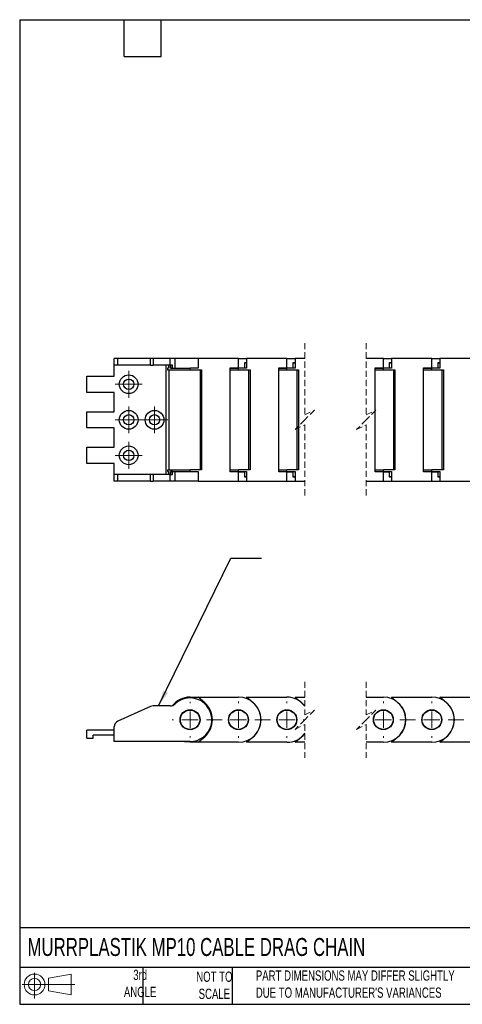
# Model space of a CAD drawing. Header units: millimetres. Extents: x 10 to 410, y 10 to 314.
# Tile 1 of 9: x 10 to 147, y 10 to 314. Entities that reach past the tile are written whole.
import ezdxf

# ---------------------------------------------------------------- set-up
doc = ezdxf.new("R2010")
doc.units = ezdxf.units.MM
doc.header["$LTSCALE"] = 1.5
doc.linetypes.add('CENTERX2', pattern=[20.32, 12.7, -2.54, 2.54, -2.54])
doc.linetypes.add('HIDDEN', pattern=[1.905, 1.27, -0.635])
doc.layers.add('TEXT', color=140, linetype='Continuous', lineweight=25)
doc.styles.add('SLDTEXTSTYLE0', font='TXT', dxfattribs={"width": 0.7})
doc.dimstyles.new('SLDDIMSTYLE3', dxfattribs={"dimtxt": 0.18, "dimasz": 4.953, "dimexe": 0, "dimexo": 0.0625, "dimgap": 0, "dimtad": 0, "dimtih": 1, "dimtoh": 1, "dimdec": 0, "dimrnd": 1e-09, "dimzin": 0, "dimdsep": 46, "dimtxsty": 'Standard', "dimsah": 1, "dimcen": 0.09, "dimadec": 0, "dimazin": 0, "dimtfac": 4.953, "dimtdec": 0, "dimtofl": 0, "dimtmove": 0, "dimatfit": 3, "dimfxl": 0, "dimfrac": 2, "dimtolj": 1, "dimtzin": 0, "dimarcsym": 0})

# ---------------------------------------------------------------- blocks, each defined once
blk = doc.blocks.new('Block11')
at = {"color": 7, "linetype": 'Continuous', "lineweight": 18}
for p, q in [((3.88, 7.97), (3.88, 0)), ((8.22, 6.25), (15.26, 7.55)), ((8.22, 2.39), (8.22, 6.25)), ((15.26, 7.55), (15.26, 1.1)), ((0, 4.32), (16.31, 4.32)), ((8.22, 2.39), (15.26, 1.1))]:
    blk.add_line(p, q, dxfattribs=at)
for radius in [3.23, 1.93]:
    blk.add_circle((3.88, 4.32), radius, dxfattribs=at)
blk = doc.blocks.new('Block12')
at = {"color": 7, "linetype": 'Continuous'}
blk.add_blockref('Block11', (0, 0), dxfattribs=at)
blk = doc.blocks.new('SW_CENTERMARKSYMBOL_1')
at = {"color": 0, "linetype": 'Continuous', "lineweight": 18}
for p, q in [((-30, 5.08), (-30, 5.54)), ((-15, 5.08), (-15, 5.54)), ((0, 5.08), (0, 5.54)), ((29.89, 5.08), (29.89, 5.54)), ((44.89, 5.08), (44.89, 5.54)), ((59.89, 5.08), (59.89, 5.54)), ((74.89, 5.08), (74.89, 5.54)), ((89.89, 5.08), (89.89, 5.54)), ((104.89, 5.08), (104.89, 5.54)), ((119.89, 5.08), (119.89, 5.54)), ((134.89, 5.08), (134.89, 5.54)), ((149.89, 5.08), (149.89, 5.54)), ((-35.08, 0), (-35.54, 0)), ((-30, 0), (-32.54, 0)), ((-30, 0), (-30, 2.54)), ((-30, 0), (-30, -2.54)), ((-30, 0), (-27.46, 0)), ((-15, 0), (-17.54, 0)), ((-15, 0), (-15, 2.54)), ((-15, 0), (-15, -2.54)), ((-15, 0), (-12.46, 0)), ((0, 0), (-2.54, 0)), ((0, 0), (0, 2.54)), ((0, 0), (0, -2.54)), ((0, 0), (2.54, 0)), ((29.89, 0), (27.35, 0)), ((29.89, 0), (29.89, 2.54)), ((29.89, 0), (29.89, -2.54)), ((29.89, 0), (32.43, 0)), ((44.89, 0), (42.35, 0)), ((44.89, 0), (44.89, 2.54)), ((44.89, 0), (44.89, -2.54)), ((44.89, 0), (47.43, 0)), ((59.89, 0), (57.35, 0)), ((59.89, 0), (59.89, 2.54)), ((59.89, 0), (59.89, -2.54)), ((59.89, 0), (62.43, 0)), ((74.89, 0), (72.35, 0)), ((74.89, 0), (74.89, 2.54)), ((74.89, 0), (74.89, -2.54)), ((74.89, 0), (77.43, 0)), ((89.89, 0), (87.35, 0)), ((89.89, 0), (89.89, 2.54)), ((89.89, 0), (89.89, -2.54)), ((89.89, 0), (92.43, 0)), ((104.89, 0), (102.35, 0)), ((104.89, 0), (104.89, 2.54)), ((104.89, 0), (104.89, -2.54)), ((104.89, 0), (107.43, 0)), ((119.89, 0), (117.35, 0)), ((119.89, 0), (119.89, 2.54)), ((119.89, 0), (119.89, -2.54)), ((119.89, 0), (122.43, 0)), ((134.89, 0), (132.35, 0)), ((134.89, 0), (134.89, 2.54)), ((134.89, 0), (134.89, -2.54)), ((134.89, 0), (137.43, 0)), ((149.89, 0), (147.35, 0)), ((149.89, 0), (149.89, 2.54)), ((149.89, 0), (149.89, -2.54)), ((149.89, 0), (152.43, 0)), ((154.97, 0), (155.43, 0)), ((-30, -5.08), (-30, -5.54)), ((-15, -5.08), (-15, -5.54)), ((0, -5.08), (0, -5.54)), ((29.89, -5.08), (29.89, -5.54)), ((44.89, -5.08), (44.89, -5.54)), ((59.89, -5.08), (59.89, -5.54)), ((74.89, -5.08), (74.89, -5.54)), ((89.89, -5.08), (89.89, -5.54)), ((104.89, -5.08), (104.89, -5.54)), ((119.89, -5.08), (119.89, -5.54)), ((134.89, -5.08), (134.89, -5.54)), ((149.89, -5.08), (149.89, -5.54))]:
    blk.add_line(p, q, dxfattribs=at)
at = {"color": 0, "linetype": 'CENTERX2', "lineweight": 18}
for p, q in [((-24.92, 0), (-20.08, 0)), ((-9.92, 0), (-5.08, 0)), ((5.08, 0), (5.55, 0)), ((24.6, 0), (24.81, 0)), ((34.97, 0), (39.81, 0)), ((49.97, 0), (54.81, 0)), ((64.97, 0), (69.81, 0)), ((79.97, 0), (84.81, 0)), ((94.97, 0), (99.81, 0)), ((109.97, 0), (114.81, 0)), ((124.97, 0), (129.81, 0)), ((139.97, 0), (144.81, 0))]:
    blk.add_line(p, q, dxfattribs=at)
blk = doc.blocks.new('SW_CENTERMARKSYMBOL_2')
at = {"color": 0, "linetype": 'Continuous', "lineweight": 18}
for p, q in [((-15, 5.08), (-15, 5.62)), ((0, 5.08), (0, 5.62)), ((29.89, 5.08), (29.89, 5.62)), ((44.89, 5.08), (44.89, 5.62)), ((59.89, 5.08), (59.89, 5.62)), ((74.89, 5.08), (74.89, 5.62)), ((89.89, 5.08), (89.89, 5.62)), ((104.89, 5.08), (104.89, 5.62)), ((119.89, 5.08), (119.89, 5.62)), ((134.89, 5.08), (134.89, 5.62)), ((149.89, 5.08), (149.89, 5.62)), ((164.89, 5.08), (164.89, 5.62)), ((-20.08, 0), (-20.61, 0)), ((-15, 0), (-17.54, 0)), ((-15, 0), (-15, 2.54)), ((-15, 0), (-15, -2.54)), ((-15, 0), (-12.46, 0)), ((0, 0), (-2.54, 0)), ((0, 0), (0, 2.54)), ((0, 0), (0, -2.54)), ((0, 0), (2.54, 0)), ((29.89, 0), (27.35, 0)), ((29.89, 0), (29.89, 2.54)), ((29.89, 0), (29.89, -2.54)), ((29.89, 0), (32.43, 0)), ((44.89, 0), (42.35, 0)), ((44.89, 0), (44.89, 2.54)), ((44.89, 0), (44.89, -2.54)), ((44.89, 0), (47.43, 0)), ((59.89, 0), (57.35, 0)), ((59.89, 0), (59.89, 2.54)), ((59.89, 0), (59.89, -2.54)), ((59.89, 0), (62.43, 0)), ((74.89, 0), (72.35, 0)), ((74.89, 0), (74.89, 2.54)), ((74.89, 0), (74.89, -2.54)), ((74.89, 0), (77.43, 0)), ((89.89, 0), (87.35, 0)), ((89.89, 0), (89.89, 2.54)), ((89.89, 0), (89.89, -2.54)), ((89.89, 0), (92.43, 0)), ((104.89, 0), (102.35, 0)), ((104.89, 0), (104.89, 2.54)), ((104.89, 0), (104.89, -2.54)), ((104.89, 0), (107.43, 0)), ((119.89, 0), (117.35, 0)), ((119.89, 0), (119.89, 2.54)), ((119.89, 0), (119.89, -2.54)), ((119.89, 0), (122.43, 0)), ((134.89, 0), (132.35, 0)), ((134.89, 0), (134.89, 2.54)), ((134.89, 0), (134.89, -2.54)), ((134.89, 0), (137.43, 0)), ((149.89, 0), (147.35, 0)), ((149.89, 0), (149.89, 2.54)), ((149.89, 0), (149.89, -2.54)), ((149.89, 0), (152.43, 0)), ((164.89, 0), (162.35, 0)), ((164.89, 0), (164.89, 2.54)), ((164.89, 0), (164.89, -2.54)), ((164.89, 0), (167.43, 0)), ((169.97, 0), (170.5, 0)), ((-15, -5.08), (-15, -5.61)), ((0, -5.08), (0, -5.61)), ((29.89, -5.08), (29.89, -5.61)), ((44.89, -5.08), (44.89, -5.61)), ((59.89, -5.08), (59.89, -5.61)), ((74.89, -5.08), (74.89, -5.61)), ((89.89, -5.08), (89.89, -5.61)), ((104.89, -5.08), (104.89, -5.61)), ((119.89, -5.08), (119.89, -5.61)), ((134.89, -5.08), (134.89, -5.61)), ((149.89, -5.08), (149.89, -5.61)), ((164.89, -5.08), (164.89, -5.61))]:
    blk.add_line(p, q, dxfattribs=at)
at = {"color": 0, "linetype": 'CENTERX2', "lineweight": 18}
for p, q in [((-9.92, 0), (-5.08, 0)), ((5.08, 0), (5.55, 0)), ((24.6, 0), (24.81, 0)), ((34.97, 0), (39.81, 0)), ((49.97, 0), (54.81, 0)), ((64.97, 0), (69.81, 0)), ((79.97, 0), (84.81, 0)), ((94.97, 0), (99.81, 0)), ((109.97, 0), (114.81, 0)), ((124.97, 0), (129.81, 0)), ((139.97, 0), (144.81, 0)), ((154.97, 0), (159.81, 0))]:
    blk.add_line(p, q, dxfattribs=at)
blk = doc.blocks.new('SW_CENTERMARKSYMBOL_7')
at = {"color": 0, "linetype": 'Continuous', "lineweight": 18}
for p, q in [((0, 2.54), (0, 4.14)), ((-2.54, 0), (-4.14, 0)), ((0, 0), (-2.54, 0)), ((0, 0), (0, 2.54)), ((0, 0), (0, -2.54)), ((0, 0), (2.54, 0)), ((2.54, 0), (4.14, 0)), ((0, -2.54), (0, -4.14))]:
    blk.add_line(p, q, dxfattribs=at)
blk = doc.blocks.new('SW_CENTERMARKSYMBOL_8')
at = {"color": 0, "linetype": 'Continuous', "lineweight": 18}
for p, q in [((0, 2.54), (0, 4.14)), ((-2.54, 0), (-4.14, 0)), ((0, 0), (-2.54, 0)), ((0, 0), (0, 2.54)), ((0, 0), (0, -2.54)), ((0, 0), (2.54, 0)), ((2.54, 0), (4.14, 0)), ((0, -2.54), (0, -4.14))]:
    blk.add_line(p, q, dxfattribs=at)
blk = doc.blocks.new('SW_CENTERMARKSYMBOL_9')
at = {"color": 0, "linetype": 'Continuous', "lineweight": 18}
for p, q in [((0, 2.54), (0, 4.14)), ((-2.54, 0), (-4.14, 0)), ((0, 0), (-2.54, 0)), ((0, 0), (0, 2.54)), ((0, 0), (0, -2.54)), ((0, 0), (2.54, 0)), ((2.54, 0), (4.14, 0)), ((0, -2.54), (0, -4.14))]:
    blk.add_line(p, q, dxfattribs=at)
blk = doc.blocks.new('SW_CENTERMARKSYMBOL_10')
at = {"color": 0, "linetype": 'Continuous', "lineweight": 18}
for p, q in [((0, 2.54), (0, 4.14)), ((-2.54, 0), (-4.14, 0)), ((0, 0), (-2.54, 0)), ((0, 0), (0, 2.54)), ((0, 0), (0, -2.54)), ((0, 0), (2.54, 0)), ((2.54, 0), (4.14, 0)), ((0, -2.54), (0, -4.14))]:
    blk.add_line(p, q, dxfattribs=at)

msp = doc.modelspace()

# ---------------------------------------------------------------- linework, layer by layer
at = {"color": 7, "linetype": 'HIDDEN', "lineweight": 18}
for p, q in [((97.842, 214.22), (97.842, 191.958)), ((116.892, 214.22), (116.892, 191.958)), ((97.842, 191.958), (100.842, 193.458)), ((100.842, 193.458), (97.842, 190.458)), ((116.892, 191.958), (119.892, 193.458)), ((119.892, 193.458), (116.892, 190.458)), ((97.842, 190.458), (94.842, 187.458)), ((116.892, 190.458), (113.892, 187.458)), ((94.842, 187.458), (97.842, 188.958)), ((97.842, 188.958), (97.842, 166.695)), ((113.892, 187.458), (116.892, 188.958)), ((116.892, 188.958), (116.892, 166.695)), ((97.842, 109.387), (97.842, 99.124)), ((116.892, 109.387), (116.892, 99.124)), ((97.842, 99.124), (100.842, 100.624)), ((100.842, 100.624), (97.842, 97.624)), ((116.892, 99.124), (119.892, 100.624)), ((119.892, 100.624), (116.892, 97.624)), ((97.842, 97.624), (94.842, 94.624)), ((116.892, 97.624), (113.892, 94.624)), ((94.842, 94.624), (97.842, 96.124)), ((97.842, 96.124), (97.842, 85.862)), ((113.892, 94.624), (116.892, 96.124)), ((116.892, 96.124), (116.892, 85.862))]:
    msp.add_line(p, q, dxfattribs=at)
for p, q in [((38.795, 207.358), (38.795, 209.458)), ((39.981, 209.458), (38.795, 209.458)), ((39.981, 207.358), (38.795, 207.358)), ((38.795, 203.958), (38.795, 207.358)), ((39.981, 207.358), (39.981, 209.458)), ((50.089, 209.458), (39.981, 209.458)), ((50.089, 207.358), (39.981, 207.358)), ((50.089, 207.358), (50.089, 209.458)), ((50.902, 209.458), (50.089, 209.458)), ((50.089, 207.358), (50.902, 207.358)), ((50.902, 209.458), (50.902, 207.358)), ((56.171, 209.458), (50.902, 209.458)), ((56.171, 207.358), (50.902, 207.358)), ((54.795, 207.358), (54.795, 173.558)), ((55.639, 207.358), (55.639, 206.458)), ((56.171, 207.358), (56.171, 209.458)), ((57.571, 209.458), (56.171, 209.458)), ((56.816, 207.358), (56.171, 207.358)), ((56.262, 207.358), (56.262, 206.458)), ((56.292, 206.458), (56.292, 207.358)), ((56.816, 206.458), (56.816, 207.358)), ((64.818, 209.458), (57.571, 209.458)), ((57.571, 209.458), (57.571, 206.458)), ((64.818, 209.458), (64.818, 206.458)), ((77.295, 209.458), (64.818, 209.458)), ((77.295, 206.508), (77.295, 209.458)), ((77.295, 209.458), (79.818, 209.458)), ((79.225, 208.158), (79.818, 208.158)), ((79.225, 206.508), (79.225, 208.158)), ((79.225, 208.058), (79.818, 208.058)), ((79.818, 209.458), (79.818, 206.458)), ((92.295, 209.458), (79.818, 209.458)), ((92.295, 206.508), (92.295, 209.458)), ((92.295, 209.458), (94.818, 209.458)), ((94.225, 208.158), (94.818, 208.158)), ((94.225, 206.508), (94.225, 208.158)), ((94.225, 208.058), (94.818, 208.058)), ((94.818, 209.458), (94.818, 206.458)), ((97.842, 209.458), (94.818, 209.458)), ((122.184, 209.458), (116.892, 209.458)), ((122.184, 206.508), (122.184, 209.458)), ((122.184, 209.458), (124.707, 209.458)), ((124.113, 208.158), (124.707, 208.158)), ((124.113, 206.508), (124.113, 208.158)), ((124.113, 208.058), (124.707, 208.058)), ((124.707, 209.458), (124.707, 206.458)), ((137.184, 209.458), (124.707, 209.458)), ((137.184, 206.508), (137.184, 209.458)), ((137.184, 209.458), (139.707, 209.458)), ((139.113, 208.158), (139.707, 208.158)), ((139.113, 206.508), (139.113, 208.158)), ((139.113, 208.058), (139.707, 208.058)), ((139.707, 209.458), (139.707, 206.458)), ((152.184, 209.458), (139.707, 209.458)), ((55.295, 206.458), (55.295, 205.958)), ((55.639, 206.458), (55.295, 206.458)), ((55.295, 205.958), (62.295, 205.958)), ((55.795, 174.958), (55.795, 205.958)), ((56.262, 206.458), (56.816, 206.458)), ((56.292, 206.458), (62.295, 206.458)), ((62.295, 205.958), (62.295, 206.458)), ((64.818, 206.458), (62.295, 206.458)), ((62.295, 205.958), (65.895, 205.958)), ((65.395, 205.958), (65.395, 174.958)), ((65.895, 205.958), (65.895, 174.958)), ((74.772, 206.508), (77.295, 206.508)), ((74.772, 174.408), (74.772, 206.508)), ((74.772, 206.458), (77.295, 206.458)), ((74.772, 205.958), (77.295, 205.958)), ((77.295, 206.508), (79.225, 206.508)), ((77.295, 205.958), (77.295, 206.458)), ((79.818, 206.458), (77.295, 206.458)), ((77.295, 205.958), (80.895, 205.958)), ((80.395, 205.958), (80.395, 174.958)), ((80.895, 205.958), (80.895, 174.958)), ((89.772, 206.508), (92.295, 206.508)), ((89.772, 174.408), (89.772, 206.508)), ((89.772, 206.458), (92.295, 206.458)), ((89.772, 205.958), (92.295, 205.958)), ((92.295, 206.508), (94.225, 206.508)), ((92.295, 205.958), (92.295, 206.458)), ((94.818, 206.458), (92.295, 206.458)), ((92.295, 205.958), (95.895, 205.958)), ((95.395, 205.958), (95.395, 174.958)), ((95.895, 205.958), (95.895, 174.958)), ((119.66, 206.508), (122.184, 206.508)), ((119.66, 174.408), (119.66, 206.508)), ((119.66, 206.458), (122.184, 206.458)), ((119.66, 205.958), (122.184, 205.958)), ((122.184, 206.508), (124.113, 206.508)), ((122.184, 205.958), (122.184, 206.458)), ((124.707, 206.458), (122.184, 206.458)), ((122.184, 205.958), (125.784, 205.958)), ((125.284, 205.958), (125.284, 174.958)), ((125.784, 205.958), (125.784, 174.958)), ((134.66, 206.508), (137.184, 206.508)), ((134.66, 174.408), (134.66, 206.508)), ((134.66, 206.458), (137.184, 206.458)), ((134.66, 205.958), (137.184, 205.958)), ((137.184, 206.508), (139.113, 206.508)), ((137.184, 205.958), (137.184, 206.458)), ((139.707, 206.458), (137.184, 206.458)), ((137.184, 205.958), (140.784, 205.958)), ((140.284, 205.958), (140.284, 174.958)), ((140.784, 205.958), (140.784, 174.958)), ((30.295, 198.958), (30.295, 203.958)), ((30.295, 203.958), (38.795, 203.958)), ((38.795, 198.958), (30.295, 198.958)), ((38.795, 192.958), (38.795, 198.958)), ((30.295, 187.958), (30.295, 192.958)), ((30.295, 192.958), (38.795, 192.958)), ((38.795, 187.958), (30.295, 187.958)), ((38.795, 181.958), (38.795, 187.958)), ((30.295, 176.958), (30.295, 181.958)), ((30.295, 181.958), (38.795, 181.958)), ((38.795, 176.958), (30.295, 176.958)), ((38.795, 173.558), (38.795, 176.958)), ((55.295, 174.958), (55.295, 174.458)), ((55.295, 174.958), (62.295, 174.958)), ((55.295, 174.458), (55.639, 174.458)), ((55.639, 174.458), (55.639, 173.558)), ((56.262, 174.458), (56.262, 173.558)), ((56.816, 174.458), (56.262, 174.458)), ((56.292, 173.558), (56.292, 174.458)), ((56.292, 174.458), (62.295, 174.458)), ((56.816, 173.558), (56.816, 174.458)), ((57.571, 174.458), (57.571, 171.458)), ((65.895, 174.958), (62.295, 174.958)), ((62.295, 174.458), (62.295, 174.958)), ((62.295, 174.458), (64.818, 174.458)), ((64.818, 174.458), (64.818, 171.458)), ((74.772, 174.958), (77.295, 174.958)), ((74.772, 174.458), (77.295, 174.458)), ((77.295, 174.408), (74.772, 174.408)), ((80.895, 174.958), (77.295, 174.958)), ((77.295, 174.458), (77.295, 174.958)), ((77.295, 174.458), (79.818, 174.458)), ((77.295, 171.458), (77.295, 174.408)), ((77.295, 174.408), (79.225, 174.408)), ((79.225, 172.758), (79.225, 174.408)), ((79.818, 174.458), (79.818, 171.458)), ((89.772, 174.958), (92.295, 174.958)), ((89.772, 174.458), (92.295, 174.458)), ((92.295, 174.408), (89.772, 174.408)), ((95.895, 174.958), (92.295, 174.958)), ((92.295, 174.458), (92.295, 174.958)), ((92.295, 174.458), (94.818, 174.458)), ((92.295, 171.458), (92.295, 174.408)), ((92.295, 174.408), (94.225, 174.408)), ((94.225, 172.758), (94.225, 174.408)), ((94.818, 174.458), (94.818, 171.458)), ((119.66, 174.958), (122.184, 174.958)), ((119.66, 174.458), (122.184, 174.458)), ((122.184, 174.408), (119.66, 174.408)), ((125.784, 174.958), (122.184, 174.958)), ((122.184, 174.458), (122.184, 174.958)), ((122.184, 174.458), (124.707, 174.458)), ((122.184, 171.458), (122.184, 174.408)), ((122.184, 174.408), (124.113, 174.408)), ((124.113, 172.758), (124.113, 174.408)), ((124.707, 174.458), (124.707, 171.458)), ((134.66, 174.958), (137.184, 174.958)), ((134.66, 174.458), (137.184, 174.458)), ((137.184, 174.408), (134.66, 174.408)), ((140.784, 174.958), (137.184, 174.958)), ((137.184, 174.458), (137.184, 174.958)), ((137.184, 174.458), (139.707, 174.458)), ((137.184, 171.458), (137.184, 174.408)), ((137.184, 174.408), (139.113, 174.408)), ((139.113, 172.758), (139.113, 174.408)), ((139.707, 174.458), (139.707, 171.458)), ((38.795, 171.458), (38.795, 173.558)), ((39.981, 173.558), (38.795, 173.558)), ((39.981, 171.458), (38.795, 171.458)), ((39.981, 171.458), (39.981, 173.558)), ((50.089, 173.558), (39.981, 173.558)), ((50.089, 171.458), (39.981, 171.458)), ((50.089, 171.458), (50.089, 173.558)), ((50.902, 173.558), (50.089, 173.558)), ((50.089, 171.458), (50.902, 171.458)), ((50.902, 173.558), (50.902, 171.458)), ((56.171, 173.558), (50.902, 173.558)), ((56.171, 171.458), (50.902, 171.458)), ((56.171, 171.458), (56.171, 173.558)), ((56.171, 173.558), (56.816, 173.558)), ((57.571, 171.458), (56.171, 171.458)), ((64.818, 171.458), (57.571, 171.458)), ((64.818, 171.458), (77.295, 171.458)), ((77.295, 171.458), (79.818, 171.458)), ((79.818, 172.858), (79.225, 172.858)), ((79.818, 172.758), (79.225, 172.758)), ((79.818, 171.458), (92.295, 171.458)), ((92.295, 171.458), (94.818, 171.458)), ((94.818, 172.858), (94.225, 172.858)), ((94.818, 172.758), (94.225, 172.758)), ((94.818, 171.458), (97.842, 171.458)), ((116.892, 171.458), (122.184, 171.458)), ((122.184, 171.458), (124.707, 171.458)), ((124.707, 172.858), (124.113, 172.858)), ((124.707, 172.758), (124.113, 172.758)), ((124.707, 171.458), (137.184, 171.458)), ((137.184, 171.458), (139.707, 171.458)), ((139.707, 172.858), (139.113, 172.858)), ((139.707, 172.758), (139.113, 172.758)), ((139.707, 171.458), (152.184, 171.458)), ((62.295, 104.624), (64.818, 104.624)), ((66.832, 102.889), (64.818, 104.624)), ((64.818, 104.624), (77.295, 104.624)), ((81.832, 102.889), (79.818, 104.624)), ((79.818, 104.624), (92.295, 104.624)), ((96.832, 102.889), (94.818, 104.624)), ((94.818, 104.624), (97.842, 104.624)), ((116.892, 104.624), (122.184, 104.624)), ((126.72, 102.889), (124.707, 104.624)), ((124.707, 104.624), (137.184, 104.624)), ((141.72, 102.889), (139.707, 104.624)), ((139.707, 104.624), (152.184, 104.624)), ((50.089, 101.701), (39.981, 97.201)), ((56.171, 101.874), (50.902, 101.874)), ((68.24, 101.224), (68.005, 101.224)), ((97.842, 101.809), (96.832, 102.889)), ((38.795, 90.874), (38.795, 95.374)), ((30.295, 91.874), (30.295, 94.374)), ((38.795, 94.374), (30.295, 94.374)), ((30.295, 91.874), (32.295, 91.874)), ((32.295, 91.874), (32.295, 92.874)), ((38.795, 92.874), (32.295, 92.874)), ((64.818, 90.624), (66.832, 92.359)), ((68.24, 94.024), (68.005, 94.024)), ((79.818, 90.624), (81.832, 92.359)), ((94.818, 90.624), (96.832, 92.359)), ((96.832, 92.359), (97.842, 93.439)), ((124.707, 90.624), (126.72, 92.359)), ((139.707, 90.624), (141.72, 92.359)), ((62.295, 90.874), (38.795, 90.874)), ((64.818, 90.624), (62.295, 90.624)), ((77.295, 90.624), (64.818, 90.624)), ((92.295, 90.624), (79.818, 90.624)), ((97.842, 90.624), (94.818, 90.624)), ((122.184, 90.624), (116.892, 90.624)), ((137.184, 90.624), (124.707, 90.624)), ((152.184, 90.624), (139.707, 90.624))]:
    msp.add_line(p, q)
at = {"flags": 128}
msp.add_lwpolyline([(62.295, 90.624), (60.66, 90.818), (60.441, 90.874)], dxfattribs=at)
for centre, radius in [((43.295, 201.458), 2.9), ((43.295, 201.458), 1.6), ((43.295, 190.458), 2.9), ((43.295, 190.458), 1.6), ((51.295, 190.458), 2.9), ((51.295, 190.458), 1.6), ((43.295, 179.458), 2.9), ((43.295, 179.458), 1.6), ((62.295, 97.624), 3.1), ((62.295, 97.624), 3), ((77.295, 97.624), 3.075), ((77.295, 97.624), 3), ((92.295, 97.624), 3.075), ((92.295, 97.624), 3), ((122.184, 97.624), 3.075), ((122.184, 97.624), 3), ((137.184, 97.624), 3.075), ((137.184, 97.624), 3)]:
    msp.add_circle(centre, radius)
for centre, radius, start, end in [((62.295, 97.624), 7, 90.00004, 141.50834), ((62.295, 97.624), 6.75, 270, 134.41539), ((77.295, 97.624), 7, 270, 90), ((92.31, 97.691), 6.933, 37.06936, 90.12655), ((122.184, 97.624), 7, 270, 90), ((137.184, 97.624), 7, 270, 90), ((50.902, 99.874), 2, 89.9997, 113.99989), ((56.171, 103.874), 2, 270.00021, 314.41547), ((62.295, 97.624), 6.95, 310.75004, 49.24996), ((77.295, 97.624), 6.95, 310.75004, 49.24996), ((122.184, 97.624), 6.95, 310.75004, 49.24996), ((137.184, 97.624), 6.95, 310.75004, 49.24996), ((40.795, 95.374), 2, 114.00002, 180.00028), ((92.338, 97.502), 6.877, 269.64187, 323.16225)]:
    msp.add_arc(centre, radius, start, end)
at = {"layer": 'TEXT'}
for p, q in [((9.525, 314.325), (409.575, 314.325)), ((9.525, 314.325), (9.525, 9.525)), ((41.91, 302.895), (41.91, 314.325)), ((53.34, 302.895), (53.34, 314.325)), ((41.91, 302.895), (53.34, 302.895)), ((409.575, 33.189), (9.525, 33.189)), ((409.575, 20.955), (9.525, 20.955)), ((47.625, 20.955), (47.625, 9.525)), ((75.317, 20.955), (75.317, 9.525)), ((9.525, 9.525), (409.575, 9.525))]:
    msp.add_line(p, q, dxfattribs=at)

# ---------------------------------------------------------------- block references
at = {"color": 7, "linetype": 'Continuous', "lineweight": 0}
for name, p in [('SW_CENTERMARKSYMBOL_7', (43.295, 201.458)), ('SW_CENTERMARKSYMBOL_9', (43.295, 190.458)), ('SW_CENTERMARKSYMBOL_10', (51.295, 190.458)), ('SW_CENTERMARKSYMBOL_8', (43.295, 179.458)), ('SW_CENTERMARKSYMBOL_1', (92.295, 97.624)), ('SW_CENTERMARKSYMBOL_2', (92.295, 97.624))]:
    msp.add_blockref(name, p, dxfattribs=at)
at = {"layer": 'TEXT'}
msp.add_blockref('Block12', (10.257, 11.331), dxfattribs=at)

# ---------------------------------------------------------------- texts
at = {"layer": 'TEXT', "style": 'SLDTEXTSTYLE0'}
for s, insert, char_height, attachment_point in [('MURRPLASTIK MP10 CABLE DRAG CHAIN', (11.949, 30.048), 5.55625, 1), ('3rd^JANGLE', (46.849, 20.229), 3.175, 2), ('NOT TO^JSCALE', (69.834, 19.659), 3.175, 2), ("PART DIMENSIONS MAY DIFFER SLIGHTLY ^JDUE TO MANUFACTURER'S VARIANCES", (82.679, 20.02), 3.175, 1)]:
    msp.add_mtext(s, dxfattribs=dict(at, insert=insert, char_height=char_height, attachment_point=attachment_point))

# ---------------------------------------------------------------- leaders
at = {"layer": 'TEXT'}
msp.add_leader([(52.574, 101.874), (74.893, 147.674), (84.418, 147.674)], dimstyle='SLDDIMSTYLE3', dxfattribs=at)

doc.saveas('drawing.dxf')
